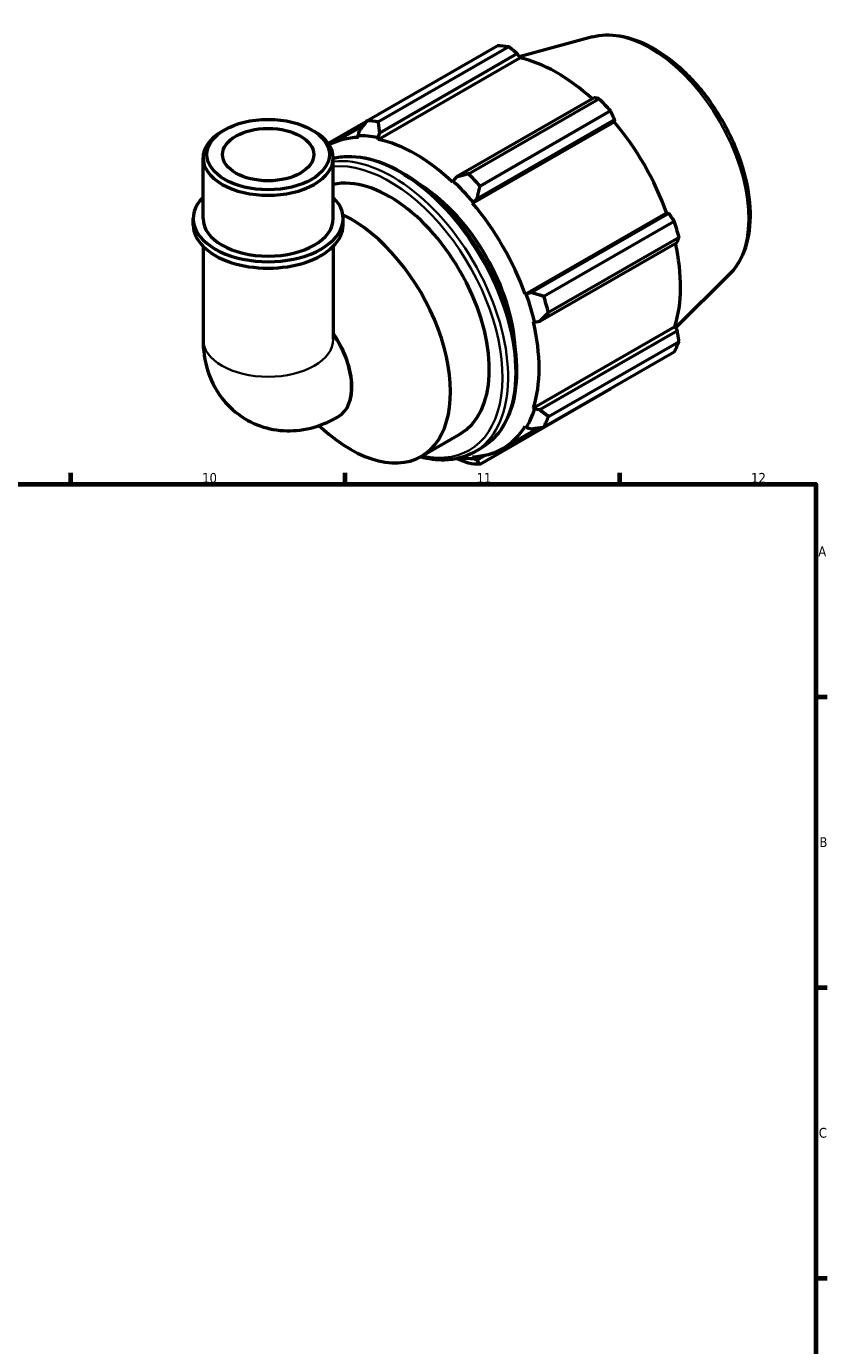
# Model space of a CAD drawing. Header units: millimetres. Extents: x 0 to 931, y 0 to 900.
# Tile 6 of 6: x 619 to 824, y 354 to 691. Entities that reach past the tile are written whole.
import ezdxf

# ---------------------------------------------------------------- set-up
doc = ezdxf.new("R2010")
doc.units = ezdxf.units.MM
for name, color, linetype, lineweight in [('Border (ISO)', 7, 'Continuous', 70), ('Visible (ISO)', 7, 'Continuous', 50), ('Visible Narrow (ISO)', 7, 'Continuous', 35)]:
    doc.layers.add(name, color=color, linetype=linetype, lineweight=lineweight)
doc.styles.add('Note Text (ISO)', font='tahoma.ttf')

# ---------------------------------------------------------------- blocks, each defined once
blk = doc.blocks.new('Borders Default Border')
at = {"layer": 'Border (ISO)'}
for p, q in [((630.75, 574), (630.75, 576.9)), ((700.83, 574), (700.83, 576.9)), ((770.92, 574), (770.92, 576.9)), ((821, 519.75), (823.9, 519.75)), ((821, 445.5), (823.9, 445.5)), ((821, 371.25), (823.9, 371.25))]:
    blk.add_line(p, q, dxfattribs=at)
at = {"layer": 'Border (ISO)', "flags": 128}
blk.add_lwpolyline([(20, 20), (20, 574), (821, 574), (821, 20), (20, 20)], dxfattribs=at)
at = {"layer": 'Border (ISO)', "color": 232, "true_color": 0xca0064, "char_height": 2.5, "attachment_point": 7, "style": 'Note Text (ISO)'}
for s, insert in [('10', (664.29, 574.35)), ('11', (734.37, 574.4)), ('12', (804.46, 574.4)), ('A', (821.59, 555.62)), ('B', (821.89, 481.37)), ('C', (821.73, 407.08))]:
    blk.add_mtext(s, dxfattribs=dict(at, insert=insert))

msp = doc.modelspace()

# ---------------------------------------------------------------- linework, layer by layer
at = {"layer": 'Visible (ISO)'}
for p, q in [((763.918, 688.243), (745.216, 683.171)), ((706.325, 666.824), (739.639, 686.008)), ((742.602, 685.721), (709.288, 666.536)), ((709.625, 663.783), (744.738, 684.004)), ((744.738, 684.004), (745.375, 682.895)), ((709.252, 662.093), (745.375, 682.895)), ((764.334, 672.719), (729.221, 652.499)), ((732.273, 653.3), (765.587, 672.484)), ((734.468, 646.964), (769.581, 667.184)), ((768.55, 669.359), (735.236, 650.175)), ((769.581, 667.184), (769.442, 666.601)), ((670.033, 664.543), (669.325, 664.132)), ((692.218, 664.543), (692.926, 664.132)), ((706.223, 666.693), (696.468, 661.075)), ((696.746, 660.666), (705.432, 665.668)), ((704.377, 664.292), (704.012, 663.025)), ((709.15, 662.527), (709.625, 663.783)), ((733.319, 645.8), (769.442, 666.601)), ((704.012, 663.025), (704.169, 662.586)), ((709.252, 662.093), (709.15, 662.527)), ((664.501, 641.853), (664.501, 657.389)), ((697.75, 641.853), (697.75, 657.389)), ((728.338, 651.477), (728.236, 651.161)), ((729.221, 652.499), (728.338, 651.477)), ((733.476, 646.058), (734.468, 646.964)), ((733.319, 645.8), (733.476, 646.058)), ((662.008, 640.218), (662.008, 641.853)), ((700.244, 640.218), (700.244, 641.853)), ((746.743, 622.55), (782.865, 643.351)), ((783.437, 643.184), (748.325, 622.964)), ((751.489, 622.023), (784.803, 641.208)), ((782.865, 643.351), (783.437, 643.184)), ((786.031, 637.075), (752.716, 617.891)), ((664.501, 634.782), (664.501, 611.032)), ((697.75, 634.782), (697.75, 611.032)), ((750.498, 615.645), (785.611, 635.866)), ((798.867, 627.553), (785.159, 613.988)), ((747.044, 622.557), (746.743, 622.55)), ((748.325, 622.964), (747.044, 622.557)), ((748.848, 615.46), (749.172, 615.391)), ((748.848, 593.511), (784.971, 614.313)), ((749.172, 615.391), (750.498, 615.645)), ((785.611, 613.209), (750.498, 592.989)), ((784.971, 614.313), (785.611, 613.209)), ((752.716, 591.316), (786.031, 610.5)), ((784.803, 607.781), (751.489, 588.596)), ((735.236, 579.164), (768.55, 598.349)), ((749.172, 593.207), (748.848, 593.511)), ((750.498, 592.989), (749.172, 593.207)), ((698.826, 591.168), (699.045, 591.293)), ((694.065, 588.993), (696.644, 586.835)), ((720.21, 581.123), (730.109, 586.824)), ((741.021, 583.137), (750.196, 588.421)), ((746.743, 588.846), (747.044, 588.492)), ((747.044, 588.492), (748.325, 588.173)), ((733.691, 582.239), (735.576, 583.325)), ((733.476, 580.618), (733.319, 581.056)), ((734.468, 580.132), (733.476, 580.618)), ((736.84, 581.498), (734.468, 580.132))]:
    msp.add_line(p, q, dxfattribs=at)
for centre, major_axis, ratio, start_param, end_param in [((754.094, 642.178), (-23.954, 41.596), 0.5780931, 5.8451561, 5.9396837), ((754.866, 642.623), (22.277, -38.684), 0.5780931, 2.0696433, 2.6635608), ((754.094, 642.178), (23.954, -41.596), 0.5780931, 1.9181653, 2.0126929), ((681.126, 657.389), (-16.625, 0), 0.5758617, 5.5016397, 10.2063236), ((720.78, 622.994), (-23.954, 41.596), 0.5780931, 5.8451561, 5.9396837), ((754.866, 642.623), (22.277, -38.684), 0.5780931, 1.2672974, 1.8781627), ((718.744, 621.821), (-22.277, 38.684), 0.5780931, 5.9796864, 6.270714), ((718.744, 621.821), (-22.516, 39.1), 0.5780931, 5.8051535, 5.9796864), ((718.744, 621.821), (-22.277, 38.684), 0.5780931, 5.1942882, 5.8051535), ((712.144, 618.021), (-17.965, 31.197), 0.5780931, 3.1415927, 6.1006953), ((718.744, 621.821), (17.965, -31.197), 0.5780931, 0.8385142, 2.3030784), ((718.744, 621.821), (22.516, -39.1), 0.5780931, 1.8781627, 2.0526956), ((720.78, 622.994), (-23.954, 41.596), 0.5780931, 5.059758, 5.1542856), ((681.126, 641.853), (-19.118, 0), 0.5758617, 5.7667102, 9.9412531), ((718.744, 621.821), (-22.277, 38.684), 0.5780931, 4.4088901, 5.0197553), ((681.126, 640.218), (-19.118, 0), 0.5758617, 0, 3.1415927), ((681.126, 641.853), (-16.625, 0), 0.5758617, 0, 3.1415926), ((702.245, 612.32), (17.965, -31.197), 0.5780931, 5.2778811, 8.7230901), ((754.094, 642.178), (23.954, -41.596), 0.5780931, 1.1327672, 1.2272947), ((754.866, 642.623), (22.277, -38.684), 0.5780931, 0.4818993, 1.0759774), ((718.744, 621.821), (22.516, -39.1), 0.5780931, 1.0927645, 1.2672974), ((720.78, 622.994), (-23.954, 41.596), 0.5780931, 4.2743598, 4.3688874), ((718.744, 621.821), (-22.277, 38.684), 0.5780931, 3.6234919, 4.2343571), ((690.749, 605.7), (8.296, -14.407), 0.5780931, 0, 1.7200897), ((754.094, 642.178), (23.954, -41.596), 0.5780931, 0.347369, 0.4418966), ((718.744, 621.821), (22.516, -39.1), 0.5780931, 0.3073663, 0.4818993), ((720.78, 622.994), (23.954, -41.596), 0.5780931, 0.347369, 0.4418966), ((718.744, 621.821), (22.277, -38.684), 0.5780931, 5.9796864, 6.5905516), ((718.744, 621.821), (22.516, -39.1), 0.5780931, 5.8677375, 5.9796864), ((720.78, 622.994), (23.954, -41.596), 0.5780931, 5.8451561, 5.9396837)]:
    msp.add_ellipse(centre, major_axis=major_axis, ratio=ratio, start_param=start_param, end_param=end_param, dxfattribs=at)
for major_axis in [(15.627, 0), (11.637, 0)]:
    msp.add_ellipse((681.126, 658.204), major_axis=major_axis, ratio=0.5758617, dxfattribs=at)
for points, knots in [([(763.918, 688.243), (766.113, 688.839), (768.484, 688.914), (773.56, 688.09), (776.281, 687.097), (781.754, 684.106), (784.504, 682.066), (789.685, 677.188), (792.115, 674.351), (796.425, 668.181), (798.306, 664.85), (801.347, 658.007), (802.506, 654.497), (803.978, 647.612), (804.288, 644.239), (803.972, 637.957), (803.348, 635.044), (801.384, 630.614), (800.259, 628.93), (798.867, 627.553)], [5.6508865, 5.6508865, 5.6508865, 5.6508865, 5.9396218, 5.9396218, 6.2578392, 6.2578392, 6.5894607, 6.5894607, 6.9204191, 6.9204191, 7.2497497, 7.2497497, 7.579163, 7.579163, 7.9102965, 7.9102965, 8.2416217, 8.2416217, 8.4901479, 8.4901479, 8.4901479, 8.4901479]), ([(697.75, 657.249), (698.937, 657.545), (700.178, 657.707), (704.301, 657.802), (707.337, 657.211), (713.593, 654.797), (716.817, 652.941), (723.084, 648.16), (726.125, 645.233), (731.713, 638.615), (734.26, 634.927), (738.613, 627.16), (740.418, 623.082), (743.106, 614.935), (743.987, 610.868), (744.728, 603.143), (744.586, 599.486), (743.261, 592.962), (742.082, 590.091), (739.092, 585.913), (737.457, 584.408), (735.576, 583.325)], [5.6632606, 5.6632606, 5.6632606, 5.6632606, 5.8053238, 5.8053238, 6.1203645, 6.1203645, 6.4436081, 6.4436081, 6.7675509, 6.7675509, 7.090816, 7.090816, 7.4138176, 7.4138176, 7.7371549, 7.7371549, 8.0611622, 8.0611622, 8.3839379, 8.3839379, 8.6413135, 8.6413135, 8.6413135, 8.6413135]), ([(664.501, 611.032), (664.501, 608.387), (664.842, 605.579), (666.683, 600.088), (668.067, 597.416), (671.726, 593.195), (673.705, 591.557), (677.971, 589.2), (680.206, 588.428), (684.766, 587.598), (687.074, 587.589), (691.788, 588.182), (694.106, 588.905), (697.106, 590.233), (697.987, 590.684), (698.826, 591.168)], [3.1415927, 3.1415927, 3.1415927, 3.1415927, 3.4557519, 3.4557519, 3.7308719, 3.7308719, 3.9390517, 3.9390517, 4.132108, 4.132108, 4.3410756, 4.3410756, 4.5974913, 4.5974913, 4.712389, 4.712389, 4.712389, 4.712389]), ([(733.691, 582.239), (731.458, 580.954), (728.885, 580.268), (724.158, 580.16), (722.094, 580.429), (719.985, 580.997)], [2.3581282, 2.3581282, 2.3581282, 2.3581282, 2.66373117, 2.66373117, 2.88217626, 2.88217626, 2.88217626, 2.88217626])]:
    msp.add_open_spline(points, degree=3, knots=knots, dxfattribs=at)
for points, weights in [([(744.738, 684.004), (743.696, 684.847), (742.602, 685.721)], [1.00176491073, 1.00129083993, 1]), ([(765.587, 672.484), (764.952, 672.607), (764.334, 672.719)], [1, 1.00129083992, 1.00176491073]), ([(769.581, 667.184), (769.08, 668.252), (768.55, 669.359)], [1.00176491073, 1.00129083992, 1]), ([(706.325, 666.824), (705.318, 665.524), (704.377, 664.292)], [1.01755388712, 1.01241619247, 1.00648214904]), ([(709.625, 663.783), (709.446, 665.124), (709.288, 666.536)], [1.00648214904, 1.01241619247, 1.01755388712]), ([(732.273, 653.3), (730.702, 652.884), (729.221, 652.499)], [1.01755388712, 1.01241619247, 1.00648214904]), ([(734.468, 646.964), (734.831, 648.529), (735.236, 650.175)], [1.00648214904, 1.01241619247, 1.01755388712]), ([(784.803, 641.208), (784.111, 642.219), (783.437, 643.184)], [1, 1.00129083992, 1.00176491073]), ([(785.611, 635.866), (785.821, 636.461), (786.031, 637.075)], [1.00176491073, 1.00129083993, 1]), ([(751.489, 622.023), (749.861, 622.496), (748.325, 622.964)], [1.01755388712, 1.01241619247, 1.00648214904]), ([(750.498, 615.645), (751.571, 616.738), (752.716, 617.891)], [1.00648214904, 1.01241619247, 1.01755388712]), ([(786.031, 610.5), (785.821, 611.884), (785.611, 613.209)], [1, 1.00129083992, 1.00176491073]), ([(768.55, 598.349), (768.577, 598.4), (768.604, 598.452)], [1, 1.00006506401, 1.00012805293]), ([(752.716, 591.316), (751.571, 592.162), (750.498, 592.989)], [1.01755388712, 1.01241619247, 1.00648214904]), ([(748.325, 588.173), (749.861, 588.373), (751.489, 588.596)], [1.00648214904, 1.01241619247, 1.01755388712]), ([(729.367, 580.583), (730.78, 580.021), (732.273, 579.452)], [1.00706156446, 1.01266784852, 1.01755388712]), ([(735.236, 579.164), (734.831, 579.651), (734.468, 580.132)], [1.01755388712, 1.01241619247, 1.00648214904])]:
    msp.add_rational_spline(points, weights, degree=2, dxfattribs=at)
at = {"layer": 'Visible Narrow (ISO)'}
for centre, major_axis, ratio, start_param, end_param in [((778.72, 656.36), (-17.676, 30.695), 0.5780931, 3.2927583, 6.1320197), ((714.737, 619.514), (-20.84, 36.189), 0.5780931, 3.1415927, 6.1126394), ((712.851, 618.428), (20.84, -36.189), 0.5780931, 0, 2.8949416), ((712.144, 618.021), (-20.341, 35.322), 0.5780931, 2.6534786, 6.0226419), ((681.126, 611.032), (16.625, 0), 0.5758617, 3.1415927, 6.2831853), ((690.53, 605.574), (8.296, -14.407), 0.5780931, 0, 1.6967392)]:
    msp.add_ellipse(centre, major_axis=major_axis, ratio=ratio, start_param=start_param, end_param=end_param, dxfattribs=at)

# ---------------------------------------------------------------- block references
msp.add_blockref('Borders Default Border', (0, 0))

doc.saveas('drawing.dxf')
